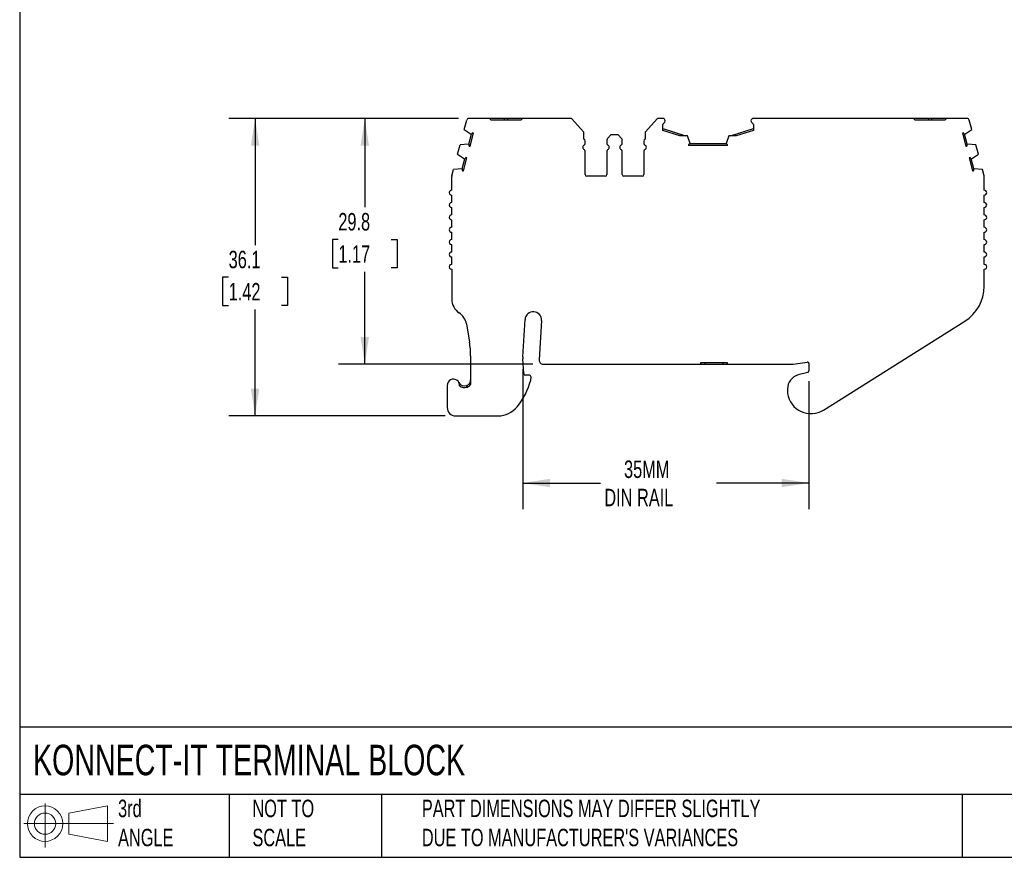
# Model space of a CAD drawing. Header units: millimetres. Extents: x 6 to 273, y 6 to 210.
# Tile 1 of 5: x 6 to 126, y 6 to 108. Entities that reach past the tile are written whole.
import ezdxf

# ---------------------------------------------------------------- set-up
doc = ezdxf.new("R2010")
doc.units = ezdxf.units.MM
doc.linetypes.add('SLD-Solid', pattern=[0])
doc.layers.add('DIMENSIONS', color=140, linetype='SLD-Solid', lineweight=25)
doc.layers.add('TEXT', color=140, linetype='SLD-Solid', lineweight=25)
doc.layers.add('SLD-DEFPOINTS', color=7, linetype='Continuous')
doc.styles.add('SLDTEXTSTYLE0', font='TXT', dxfattribs={"width": 0.7})
doc.dimstyles.new('SLDDIMSTYLE0', dxfattribs={"dimtxt": 2.158008, "dimasz": 3.302, "dimexe": 0, "dimexo": 0.0625, "dimgap": 0.539502, "dimtad": 0, "dimtih": 1, "dimtoh": 1, "dimrnd": 1e-09, "dimzin": 12, "dimdsep": 46, "dimtxsty": 'SLDTEXTSTYLE0', "dimsah": 1, "dimcen": 0.09, "dimadec": 0, "dimazin": 3, "dimtfac": 1, "dimtofl": 0, "dimtmove": 0, "dimatfit": 3, "dimfxl": 0, "dimfrac": 2, "dimtolj": 1, "dimtzin": 12, "dimarcsym": 0})

# ---------------------------------------------------------------- blocks, each defined once
blk = doc.blocks.new('Block11')
at = {"color": 7, "linetype": 'SLD-Solid', "lineweight": 18}
for p, q in [((2.59, 5.31), (2.59, 0)), ((5.48, 4.17), (10.18, 5.03)), ((10.18, 5.03), (10.18, 0.73)), ((5.48, 1.6), (5.48, 4.17)), ((0, 2.88), (10.87, 2.88)), ((5.48, 1.6), (10.18, 0.73))]:
    blk.add_line(p, q, dxfattribs=at)
for radius in [2.15, 1.29]:
    blk.add_circle((2.59, 2.88), radius, dxfattribs=at)
blk = doc.blocks.new('Block12')
at = {"layer": 'SLD-DEFPOINTS'}
blk.add_blockref('Block11', (0, 0), dxfattribs=at)
blk = doc.blocks.new('_D')
at = {"layer": 'DIMENSIONS'}
for p, q in [((67.36, 65.54), (67.36, 48.57)), ((102.06, 64.09), (102.06, 48.57)), ((67.36, 51.75), (76.77, 51.75)), ((102.06, 51.75), (90.86, 51.75))]:
    blk.add_line(p, q, dxfattribs=at)
for points in [[(67.36, 51.75), (70.66, 51.24), (70.66, 52.26)], [(102.06, 51.75), (98.76, 52.26), (98.76, 51.24)]]:
    blk.add_solid(points, dxfattribs=at)
at = {"layer": 'DIMENSIONS', "char_height": 2.117, "attachment_point": 1, "style": 'SLDTEXTSTYLE0'}
for s, insert in [('35MM', (79.64, 54.48)), ('DIN RAIL', (77.25, 51.05))]:
    blk.add_mtext(s, dxfattribs=dict(at, insert=insert))
blk = doc.blocks.new('_D_1')
at = {"layer": 'DIMENSIONS'}
for p, q in [((59.58, 95.97), (45.02, 95.97)), ((48.2, 95.97), (48.2, 85.2)), ((44.99, 81.28), (44.27, 81.28)), ((44.27, 81.28), (44.27, 77.85)), ((51.41, 81.28), (52.13, 81.28)), ((52.13, 81.28), (52.13, 77.85)), ((44.27, 77.85), (44.99, 77.85)), ((52.13, 77.85), (51.41, 77.85)), ((48.2, 66.16), (48.2, 77.37)), ((68.57, 66.16), (45.02, 66.16))]:
    blk.add_line(p, q, dxfattribs=at)
for points in [[(48.2, 95.97), (47.69, 92.67), (48.71, 92.67)], [(48.2, 66.16), (48.71, 69.46), (47.69, 69.46)]]:
    blk.add_solid(points, dxfattribs=at)
at = {"layer": 'DIMENSIONS', "char_height": 2.117, "attachment_point": 1, "style": 'SLDTEXTSTYLE0'}
for s, insert in [('29.8', (44.99, 84.5)), ('1.17', (44.99, 80.58))]:
    blk.add_mtext(s, dxfattribs=dict(at, insert=insert))
blk = doc.blocks.new('_D_2')
at = {"layer": 'DIMENSIONS'}
for p, q in [((59.58, 95.97), (31.72, 95.97)), ((34.9, 95.97), (34.9, 80.62)), ((31.69, 76.71), (30.96, 76.71)), ((30.96, 76.71), (30.96, 73.28)), ((38.1, 76.71), (38.83, 76.71)), ((38.83, 76.71), (38.83, 73.28)), ((30.96, 73.28), (31.69, 73.28)), ((38.83, 73.28), (38.1, 73.28)), ((34.9, 59.9), (34.9, 72.79)), ((57.93, 59.9), (31.72, 59.9))]:
    blk.add_line(p, q, dxfattribs=at)
for points in [[(34.9, 95.97), (34.39, 92.67), (35.4, 92.67)], [(34.9, 59.9), (35.4, 63.2), (34.39, 63.2)]]:
    blk.add_solid(points, dxfattribs=at)
at = {"layer": 'DIMENSIONS', "char_height": 2.117, "attachment_point": 1, "style": 'SLDTEXTSTYLE0'}
for s, insert in [('36.1', (31.69, 79.92)), ('1.42', (31.69, 76.01))]:
    blk.add_mtext(s, dxfattribs=dict(at, insert=insert))

msp = doc.modelspace()

# ---------------------------------------------------------------- linework, layer by layer
for p, q in [((60.257, 94.622), (60.558, 95.748)), ((63.317, 95.97), (60.848, 95.97)), ((63.517, 95.77), (63.317, 95.97)), ((65.117, 95.97), (63.317, 95.97)), ((67.117, 95.77), (63.517, 95.77)), ((65.117, 95.97), (65.117, 95.77)), ((65.517, 95.97), (65.117, 95.97)), ((65.517, 95.97), (65.517, 95.77)), ((67.317, 95.97), (65.517, 95.97)), ((67.317, 95.97), (67.117, 95.77)), ((73.267, 95.97), (67.317, 95.97)), ((74.768, 94.309), (73.267, 95.97)), ((83.714, 95.97), (82.213, 94.309)), ((84.334, 95.97), (83.714, 95.97)), ((114.748, 95.97), (95.334, 95.97)), ((114.948, 95.77), (114.748, 95.97)), ((116.548, 95.97), (114.748, 95.97)), ((118.548, 95.77), (114.948, 95.77)), ((116.548, 95.97), (116.548, 95.77)), ((116.948, 95.97), (116.548, 95.97)), ((116.948, 95.97), (116.948, 95.77)), ((118.748, 95.97), (116.948, 95.97)), ((118.748, 95.97), (118.548, 95.77)), ((121.219, 95.97), (118.748, 95.97)), ((121.81, 94.622), (121.509, 95.748)), ((60.257, 94.622), (61.086, 94.063)), ((84.334, 94.523), (84.334, 95.223)), ((84.334, 94.732), (87.108, 93.882)), ((86.425, 93.882), (84.334, 94.523)), ((92.558, 93.882), (95.334, 94.732)), ((95.334, 94.523), (93.241, 93.882)), ((95.334, 95.223), (95.334, 94.523)), ((120.981, 94.063), (121.81, 94.622)), ((60.821, 92.84), (61.144, 94.047)), ((60.962, 92.595), (61.389, 94.189)), ((61.086, 94.063), (61.144, 94.047)), ((61.389, 94.189), (61.27, 94.221)), ((74.768, 93.47), (74.768, 94.309)), ((74.924, 92.928), (74.924, 93.207)), ((77.557, 93.346), (77.557, 92.928)), ((78.057, 93.97), (77.645, 93.558)), ((78.924, 93.97), (78.057, 93.97)), ((79.336, 93.558), (78.924, 93.97)), ((79.424, 92.928), (79.424, 93.346)), ((82.057, 93.207), (82.057, 92.928)), ((82.213, 94.309), (82.213, 93.47)), ((87.334, 93.882), (86.425, 93.882)), ((87.658, 92.938), (87.334, 93.882)), ((92.332, 93.882), (92.007, 92.938)), ((93.241, 93.882), (92.332, 93.882)), ((120.797, 94.221), (120.678, 94.189)), ((120.678, 94.189), (121.105, 92.595)), ((120.923, 94.047), (120.981, 94.063)), ((121.246, 92.84), (120.923, 94.047)), ((59.455, 91.628), (59.765, 92.786)), ((60.762, 92.856), (59.765, 92.786)), ((60.821, 92.84), (60.762, 92.856)), ((60.843, 92.627), (60.962, 92.595)), ((74.924, 89.17), (74.924, 92.012)), ((77.557, 92.012), (77.557, 89.17)), ((79.424, 89.17), (79.424, 92.012)), ((82.057, 92.012), (82.057, 89.17)), ((87.458, 92.801), (87.458, 92.678)), ((92.207, 92.678), (87.458, 92.678)), ((87.658, 92.878), (87.658, 92.938)), ((92.007, 92.878), (87.658, 92.878)), ((92.007, 92.938), (92.007, 92.878)), ((92.207, 92.678), (92.207, 92.801)), ((121.105, 92.595), (121.224, 92.627)), ((121.305, 92.856), (121.246, 92.84)), ((122.302, 92.786), (121.305, 92.856)), ((122.612, 91.628), (122.302, 92.786)), ((59.455, 91.628), (60.284, 91.069)), ((60.018, 89.846), (60.342, 91.053)), ((60.16, 89.601), (60.587, 91.195)), ((60.284, 91.069), (60.342, 91.053)), ((60.587, 91.195), (60.468, 91.227)), ((121.599, 91.227), (121.48, 91.195)), ((121.48, 91.195), (121.907, 89.601)), ((121.725, 91.053), (121.783, 91.069)), ((122.049, 89.846), (121.725, 91.053)), ((121.783, 91.069), (122.612, 91.628)), ((58.757, 89.026), (58.963, 89.792)), ((59.96, 89.862), (58.963, 89.792)), ((60.018, 89.846), (59.96, 89.862)), ((60.041, 89.633), (60.16, 89.601)), ((121.907, 89.601), (122.026, 89.633)), ((122.107, 89.862), (122.049, 89.846)), ((123.102, 89.792), (122.107, 89.862)), ((123.31, 89.019), (123.102, 89.792)), ((58.747, 87.27), (58.747, 88.948)), ((77.357, 88.97), (75.124, 88.97)), ((81.857, 88.97), (79.624, 88.97)), ((123.32, 87.27), (123.32, 88.941)), ((58.747, 85.77), (58.747, 86.67)), ((123.32, 85.77), (123.32, 86.67)), ((58.747, 84.27), (58.747, 85.17)), ((123.32, 84.27), (123.32, 85.17)), ((58.747, 82.77), (58.747, 83.67)), ((123.32, 82.77), (123.32, 83.67)), ((58.747, 81.27), (58.747, 82.17)), ((123.32, 81.27), (123.32, 82.17)), ((58.747, 79.77), (58.747, 80.67)), ((123.32, 79.77), (123.32, 80.67)), ((58.747, 78.27), (58.747, 79.17)), ((123.32, 78.27), (123.32, 79.17)), ((58.747, 77.67), (58.747, 74.055)), ((123.32, 75.609), (123.32, 77.67)), ((60.526, 71.042), (60.899, 68.836)), ((67.36, 67.054), (67.633, 71.584)), ((69.63, 71.463), (69.342, 66.69)), ((103.834, 60.599), (120.981, 71.376)), ((61.039, 67.171), (61.039, 63.69)), ((67.473, 65.016), (67.36, 66.808)), ((69.841, 66.16), (88.962, 66.16)), ((88.962, 66.36), (92.162, 66.36)), ((88.962, 66.16), (88.962, 66.36)), ((88.962, 66.16), (89.462, 66.16)), ((89.462, 66.16), (89.462, 66.36)), ((89.462, 66.16), (91.662, 66.16)), ((91.662, 66.16), (91.662, 66.36)), ((91.662, 66.16), (92.162, 66.16)), ((92.162, 66.36), (92.162, 66.16)), ((92.162, 66.16), (99.986, 66.16)), ((100.135, 66.171), (101.833, 66.426)), ((102.062, 66.228), (102.062, 65.364)), ((68.162, 64.828), (67.673, 64.828)), ((68.32, 64.24), (68.361, 64.606)), ((101.914, 65.171), (100.762, 64.862)), ((58.199, 63.598), (58.199, 60.898)), ((60.539, 63.567), (60.539, 63.357)), ((99.462, 63.168), (99.462, 62.868)), ((59.199, 59.898), (64.352, 59.898))]:
    msp.add_line(p, q)
for centre, radius, start, end in [((60.848, 95.67), 0.3, 90, 164.9999), ((84.334, 95.67), 0.3, 1.13212, 90), ((84.334, 95.682), 0.3, 293.57818, 358.86788), ((95.334, 95.67), 0.3, 90.00001, 178.86788), ((95.334, 95.682), 0.3, 181.13212, 246.42198), ((121.219, 95.67), 0.3, 15.00015, 90.00001), ((84.534, 95.223), 0.2, 113.57818, 180.00003), ((95.134, 95.223), 0.2, 359.9999, 66.42203), ((61.602, 93.847), 0.5, 131.64171, 156.38044), ((74.624, 93.207), 0.3, 0.00003, 61.24544), ((77.857, 93.346), 0.3, 135.00001, 180), ((79.124, 93.346), 0.3, 360, 44.99997), ((82.357, 93.207), 0.3, 118.75455, 179.99997), ((120.465, 93.847), 0.5, 23.61956, 48.35829), ((61.318, 92.785), 0.5, 173.61956, 198.35829), ((74.924, 92.47), 0.3, 113.57818, 246.42182), ((74.724, 92.928), 0.2, 293.57818, 360), ((74.724, 92.012), 0.2, 0.00005, 66.42182), ((77.757, 92.928), 0.2, 180.00003, 246.42182), ((77.757, 92.012), 0.2, 113.57818, 180), ((77.557, 92.47), 0.3, 293.57818, 66.42182), ((79.424, 92.47), 0.3, 113.57818, 246.42182), ((79.224, 92.928), 0.2, 293.57818, 359.99997), ((79.224, 92.012), 0.2, 360, 66.42182), ((82.257, 92.928), 0.2, 180, 246.42182), ((82.257, 92.012), 0.2, 113.57818, 179.99995), ((82.057, 92.47), 0.3, 293.57818, 66.42182), ((87.733, 92.384), 0.5, 98.61956, 123.35829), ((91.932, 92.384), 0.5, 56.64171, 81.38044), ((120.749, 92.785), 0.5, 341.64171, 6.38044), ((60.8, 90.853), 0.5, 131.64169, 156.38043), ((121.267, 90.853), 0.5, 23.61956, 48.35829), ((60.515, 89.791), 0.5, 173.61915, 198.35782), ((121.552, 89.791), 0.5, 341.64171, 6.38044), ((59.047, 88.948), 0.3, 164.99989, 180), ((75.124, 89.17), 0.2, 180.00006, 269.99997), ((77.357, 89.17), 0.2, 270.00001, 0.00001), ((79.624, 89.17), 0.2, 179.99999, 269.99999), ((81.857, 89.17), 0.2, 270.00003, 359.99994), ((123.02, 88.941), 0.3, 0.00023, 15.0003), ((58.747, 86.97), 0.3, 89.99995, 269.99996), ((123.32, 86.97), 0.3, 270, 89.99982), ((58.747, 85.47), 0.3, 89.99997, 270.00005), ((123.32, 85.47), 0.3, 270.00008, 89.99982), ((58.747, 83.97), 0.3, 89.99996, 270.00007), ((123.32, 83.97), 0.3, 270, 89.99992), ((58.747, 82.47), 0.3, 90.00001, 270.00001), ((123.32, 82.47), 0.3, 270.00005, 89.99989), ((58.747, 80.97), 0.3, 89.99993, 270.00009), ((123.32, 80.97), 0.3, 270, 89.99996), ((58.747, 79.47), 0.3, 90.00001, 270.00001), ((123.32, 79.47), 0.3, 270, 89.99998), ((58.747, 77.97), 0.3, 89.9999, 270.00012), ((123.32, 77.97), 0.3, 269.9999, 90), ((118.32, 75.609), 5, 302.15067, 0), ((60.747, 74.055), 2, 179.99998, 236.75666), ((58.554, 70.709), 2, 9.58257, 56.75662), ((68.631, 71.524), 1, 356.54861, 176.54861), ((51.039, 67.171), 10, 359.99998, 9.58252), ((69.356, 66.934), 2, 176.54868, 183.60098), ((69.841, 66.66), 0.5, 176.54861, 270), ((99.986, 67.16), 1, 270.00003, 278.52499), ((101.862, 66.228), 0.2, 0.00014, 98.52494), ((67.673, 65.028), 0.2, 183.60084, 270), ((68.162, 64.628), 0.2, 353.60104, 90), ((101.216, 63.168), 1.754, 104.99999, 180), ((101.862, 65.364), 0.2, 285.00019, 0), ((58.949, 63.598), 0.75, 354.87427, 180.00001), ((60.289, 64.274), 0.75, 206.78319, 289.47127), ((60.289, 64.274), 0.95, 231.44699, 289.47119), ((60.184, 66.332), 8.4, 320.51208, 345.57919), ((101.216, 62.868), 1.754, 180, 187.94871), ((102.312, 63.021), 2.86, 187.94871, 302.15067), ((64.352, 62.898), 3, 270, 320.51208), ((59.199, 60.898), 1, 180, 270.00001)]:
    msp.add_arc(centre, radius, start, end)
for points, knots in [([(60.539, 63.567), (60.558, 63.574), (60.597, 63.589), (60.655, 63.619), (60.712, 63.653), (60.778, 63.703), (60.853, 63.775), (60.946, 63.898), (61.005, 64.034), (61.034, 64.17), (61.037, 64.239), (61.039, 64.274)], [0, 0, 0, 0, 0.0578412, 0.1188243, 0.1831689, 0.2508936, 0.3660629, 0.5009949, 0.7497955, 0.8753408, 1, 1, 1, 1]), ([(60.605, 63.378), (60.698, 63.411), (60.783, 63.458), (60.927, 63.565), (60.987, 63.625), (61.039, 63.69)], [0, 0, 0, 0, 0.25, 0.25, 0.4638712, 0.4638712, 0.4638712, 0.4638712])]:
    msp.add_open_spline(points, degree=3, knots=knots)
at = {"layer": 'TEXT'}
for p, q in [((6.35, 209.55), (6.35, 6.35)), ((273.05, 22.126), (6.35, 22.126)), ((273.05, 13.97), (6.35, 13.97)), ((31.75, 13.97), (31.75, 6.35)), ((50.212, 13.97), (50.212, 6.35)), ((120.646, 13.97), (120.646, 6.35)), ((6.35, 6.35), (273.05, 6.35))]:
    msp.add_line(p, q, dxfattribs=at)

# ---------------------------------------------------------------- block references
at = {"layer": 'SLD-DEFPOINTS'}
msp.add_blockref('Block12', (6.838, 7.554), dxfattribs=at)

# ---------------------------------------------------------------- texts
at = {"layer": 'TEXT', "attachment_point": 1, "style": 'SLDTEXTSTYLE0'}
for s, insert, char_height in [('KONNECT-IT TERMINAL BLOCK', (7.966, 20.006), 3.70417), ('3rd^JANGLE', (18.282, 13.338), 2.1167), ('NOT TO^JSCALE', (34.575, 13.338), 2.11667), ("PART DIMENSIONS MAY DIFFER SLIGHTLY ^JDUE TO MANUFACTURER'S VARIANCES", (55.119, 13.341), 2.11667)]:
    msp.add_mtext(s, dxfattribs=dict(at, insert=insert, char_height=char_height))

# ---------------------------------------------------------------- dimensions: what is measured, and where the dimension line sits
at = {"layer": 'DIMENSIONS'}
for base, p1, angle, picture, middle in [((34.896, 95.97), (59.199, 59.898), 270, '_D_2', (34.896, 76.708)), ((48.199, 95.97), (69.841, 66.16), 90, '_D_1', (48.199, 81.284))]:
    dim = msp.add_linear_dim(base=base, p1=p1, p2=(60.848, 95.97), angle=angle, dimstyle='SLDDIMSTYLE0', dxfattribs=at)
    dim.commit()
    dim.dimension.update_dxf_attribs({"geometry": picture, "text_midpoint": middle, "dimtype": 160})
dim = msp.add_linear_dim(base=(67.36, 51.748), p1=(102.062, 65.364), p2=(67.36, 66.808), angle=0, text='35MM\\PDIN RAIL', dimstyle='SLDDIMSTYLE0', dxfattribs=at)
dim.commit()
dim.dimension.update_dxf_attribs({"geometry": '_D', "text_midpoint": (83.818, 51.748), "dimtype": 160})

doc.saveas('drawing.dxf')
